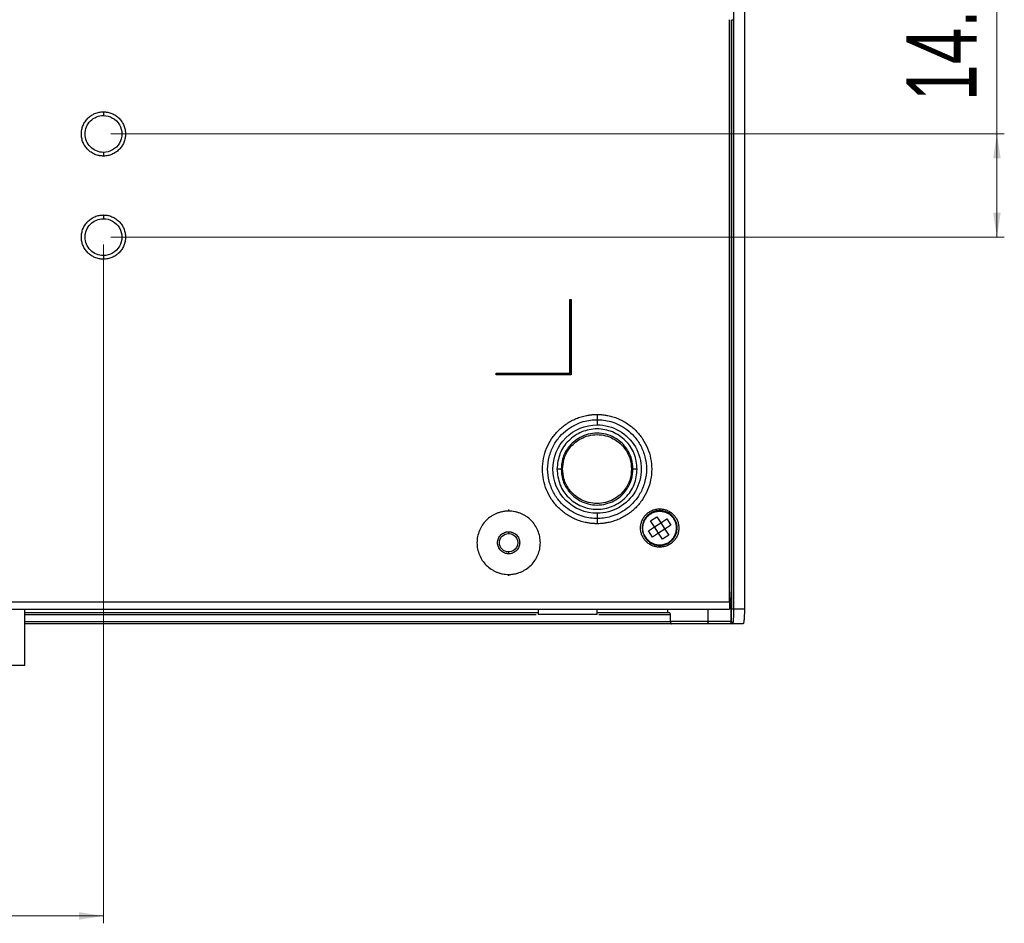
# Model space of a CAD drawing. Header units: millimetres. Extents: x 119 to 1138, y 29 to 774.
# Tile 3 of 53: x 497 to 630, y 41 to 163. Entities that reach past the tile are written whole.
import ezdxf

# ---------------------------------------------------------------- set-up
doc = ezdxf.new("R2010")
doc.units = ezdxf.units.MM
doc.styles.add('SLDTEXTSTYLE0', font='TXT', dxfattribs={"width": 0.7})
doc.dimstyles.new('SLDDIMSTYLE0', dxfattribs={"dimtxt": 9.245947, "dimasz": 3.302, "dimexe": 0, "dimexo": 0.0625, "dimgap": 2.311487, "dimtad": 1, "dimrnd": 1e-09, "dimzin": 4, "dimdsep": 46, "dimtxsty": 'SLDTEXTSTYLE0', "dimsah": 1, "dimcen": 0.09, "dimadec": 0, "dimazin": 1, "dimtfac": 1, "dimtofl": 0, "dimtmove": 0, "dimatfit": 3, "dimfxl": 1, "dimfrac": 2, "dimtolj": 1, "dimtzin": 12, "dimarcsym": 0})

# ---------------------------------------------------------------- blocks, each defined once
blk = doc.blocks.new('_D_5')
at = {"color": 7, "linetype": 'Continuous', "lineweight": 0}
for p, q in [((629.35, 147.76), (629.35, 184)), ((509.08, 147.76), (630.35, 147.76)), ((629.35, 147.76), (629.35, 133.76)), ((509.08, 133.76), (630.35, 133.76))]:
    blk.add_line(p, q, dxfattribs=at)
at = {"color": 7, "linetype": 'Continuous', "lineweight": 18}
for points in [[(629.35, 147.76), (628.84, 144.45), (629.86, 144.45)], [(629.35, 133.76), (629.86, 137.06), (628.84, 137.06)]]:
    blk.add_solid(points, dxfattribs=at)
at = {"color": 7, "linetype": 'Continuous', "lineweight": 18, "insert": (617.07, 152.25), "char_height": 9.525, "attachment_point": 1, "rotation": 90, "style": 'SLDTEXTSTYLE0'}
blk.add_mtext('14.00', dxfattribs=at)
blk = doc.blocks.new('_D_7')
at = {"color": 7, "linetype": 'Continuous', "lineweight": 0}
for p, q in [((508.08, 132.76), (508.08, 40.61)), ((453.08, 91.27), (453.08, 40.61)), ((508.08, 41.61), (453.08, 41.61))]:
    blk.add_line(p, q, dxfattribs=at)
at = {"color": 7, "linetype": 'Continuous', "lineweight": 18}
for points in [[(453.08, 41.61), (456.38, 41.1), (456.38, 42.12)], [(508.08, 41.61), (504.78, 42.12), (504.78, 41.1)]]:
    blk.add_solid(points, dxfattribs=at)
at = {"color": 7, "linetype": 'Continuous', "lineweight": 18, "insert": (467.41, 53.89), "char_height": 9.525, "attachment_point": 1, "style": 'SLDTEXTSTYLE0'}
blk.add_mtext('55.00', dxfattribs=at)

msp = doc.modelspace()

# ---------------------------------------------------------------- linework, layer by layer
at = {"color": 7, "linetype": 'Continuous', "lineweight": 25}
for p, q in [((593.067, 84.266), (593.067, 163.266)), ((593.267, 163.266), (593.267, 81.764)), ((593.347, 83.266), (593.347, 163.266)), ((593.645, 83.266), (593.645, 163.266)), ((595.077, 163.266), (595.077, 83.266)), ((508.077, 150.756), (508.077, 150.256)), ((508.077, 145.256), (508.077, 144.756)), ((508.077, 136.756), (508.077, 136.256)), ((508.077, 131.256), (508.077, 130.756)), ((571.377, 115.266), (571.377, 125.266)), ((571.377, 125.266), (571.577, 125.266)), ((571.377, 125.266), (571.377, 115.266)), ((571.577, 125.266), (571.577, 115.066)), ((571.577, 115.066), (571.577, 125.266)), ((561.377, 115.266), (571.377, 115.266)), ((561.377, 115.066), (561.377, 115.266)), ((561.377, 115.266), (561.377, 115.066)), ((571.577, 115.066), (561.377, 115.066)), ((575.077, 108.973), (575.077, 108.266)), ((570.201, 102.266), (569.627, 102.266)), ((580.527, 102.266), (579.953, 102.266)), ((563.077, 96.766), (563.077, 96.566)), ((575.077, 96.266), (575.077, 95.559)), ((582.338, 95.248), (583.175, 95.795)), ((582.885, 94.411), (582.338, 95.248)), ((582.885, 94.411), (583.722, 94.958)), ((583.175, 95.795), (583.722, 94.958)), ((583.722, 94.958), (584.559, 95.505)), ((583.722, 94.958), (584.269, 94.121)), ((584.559, 95.505), (585.106, 94.668)), ((563.077, 93.766), (563.077, 93.516)), ((582.048, 93.864), (582.885, 94.411)), ((582.595, 93.027), (582.048, 93.864)), ((583.432, 93.574), (582.595, 93.027)), ((583.432, 93.574), (582.885, 94.411)), ((584.269, 94.121), (583.432, 93.574)), ((583.979, 92.737), (583.432, 93.574)), ((585.106, 94.668), (584.269, 94.121)), ((584.269, 94.121), (584.816, 93.284)), ((584.816, 93.284), (583.979, 92.737)), ((563.077, 91.016), (563.077, 90.766)), ((563.077, 87.966), (563.077, 87.766)), ((423.087, 84.266), (593.067, 84.266)), ((423.089, 83.266), (593.065, 83.266)), ((497.397, 75.616), (497.397, 83.266)), ((567.077, 83.266), (567.077, 82.516)), ((575.077, 82.516), (575.077, 83.266)), ((584.642, 83.266), (584.642, 82.766)), ((590.126, 83.266), (590.126, 81.566)), ((593.266, 84.113), (593.266, 81.752)), ((593.266, 84.113), (593.266, 81.752)), ((593.267, 81.752), (593.267, 84.116)), ((595.077, 83.266), (593.645, 83.266)), ((567.077, 82.766), (497.397, 82.766)), ((584.886, 82.766), (575.077, 82.766)), ((585.033, 81.566), (585.033, 82.466)), ((590.126, 81.566), (585.033, 81.566)), ((593.198, 81.566), (590.126, 81.566)), ((593.266, 81.752), (593.267, 81.714)), ((593.267, 81.714), (593.267, 81.752)), ((585.22, 81.266), (497.397, 81.266)), ((590.42, 81.266), (585.22, 81.266)), ((593.497, 81.266), (590.42, 81.266)), ((594.902, 81.266), (593.497, 81.266))]:
    msp.add_line(p, q, dxfattribs=at)
at = {"color": 8, "linetype": 'Continuous', "lineweight": 25}
for p, q in [((583.577, 96.866), (583.577, 96.615)), ((583.577, 91.917), (583.577, 91.666)), ((566.832, 82.466), (497.397, 82.466)), ((497.397, 81.566), (585.033, 81.566)), ((585.033, 82.466), (575.322, 82.466))]:
    msp.add_line(p, q, dxfattribs=at)
at = {"color": 7, "linetype": 'Continuous', "lineweight": 25}
for points, knots in [([(421.077, 163.266), (421.078, 163.583), (421.08, 164.215), (421.096, 165.164), (421.122, 166.113), (421.158, 167.061), (421.205, 168.009), (421.262, 168.956), (421.329, 169.902), (421.406, 170.848), (421.597, 172.896), (421.984, 176.037), (422.715, 180.246), (423.65, 184.414), (424.79, 188.531), (426.13, 192.587), (428.179, 197.9), (431.227, 204.344), (435.623, 211.678), (440.717, 218.547), (446.46, 224.883), (452.796, 230.626), (459.665, 235.72), (467, 240.116), (474.73, 243.773), (482.782, 246.654), (491.077, 248.731), (499.536, 249.986), (508.077, 250.406), (516.618, 249.986), (525.077, 248.731), (533.372, 246.654), (541.424, 243.773), (549.154, 240.116), (556.489, 235.72), (563.358, 230.626), (569.694, 224.883), (575.437, 218.547), (580.531, 211.678), (584.927, 204.344), (587.975, 197.9), (590.024, 192.587), (591.364, 188.531), (592.504, 184.414), (593.44, 180.246), (594.17, 176.037), (594.588, 172.644), (594.814, 170.092), (594.932, 168.388), (595.015, 166.682), (595.067, 164.975), (595.074, 163.836), (595.077, 163.266)], [0, 0, 0, 0, 0.0034752, 0.0069491, 0.0104218, 0.013894, 0.0173659, 0.0208381, 0.0243108, 0.0277846, 0.0312599, 0.0468883, 0.0625168, 0.0781452, 0.0937737, 0.1094021, 0.1250306, 0.156278, 0.1875255, 0.218773, 0.2500204, 0.2812679, 0.3125154, 0.3437628, 0.3750103, 0.4062578, 0.4375052, 0.4687527, 0.5000002, 0.5312476, 0.5624951, 0.5937426, 0.62499, 0.6562375, 0.687485, 0.7187324, 0.7499799, 0.7812274, 0.8124749, 0.8437223, 0.8749698, 0.8905982, 0.9062267, 0.9218551, 0.9374836, 0.953112, 0.9687405, 0.9749948, 0.9812455, 0.987495, 0.9937457, 1, 1, 1, 1]), ([(508.077, 248.834), (503.035, 248.834), (497.804, 248.386), (489.858, 246.916), (487.193, 246.293), (481.871, 244.77), (479.213, 243.869), (473.946, 241.784), (471.338, 240.6), (466.214, 237.95), (463.699, 236.485), (458.807, 233.287), (456.43, 231.554), (451.856, 227.841), (449.66, 225.861), (445.483, 221.683), (443.502, 219.487), (439.789, 214.913), (438.056, 212.536), (434.858, 207.644), (433.393, 205.129), (430.743, 200.005), (429.559, 197.397), (427.474, 192.13), (426.573, 189.472), (425.05, 184.15), (424.427, 181.485), (422.957, 173.539), (422.509, 168.308), (422.509, 163.266)], [0, 0, 0, 0, 0.125, 0.125, 0.1875, 0.1875, 0.25, 0.25, 0.3125, 0.3125, 0.375, 0.375, 0.4375, 0.4375, 0.5, 0.5, 0.5625, 0.5625, 0.625, 0.625, 0.6875, 0.6875, 0.75, 0.75, 0.8125, 0.8125, 0.875, 0.875, 1, 1, 1, 1]), ([(593.645, 163.266), (593.645, 168.308), (593.197, 173.539), (591.727, 181.485), (591.104, 184.15), (589.581, 189.472), (588.68, 192.13), (586.595, 197.397), (585.411, 200.005), (582.761, 205.129), (581.297, 207.644), (578.098, 212.536), (576.365, 214.913), (572.652, 219.487), (570.672, 221.683), (566.495, 225.861), (564.298, 227.841), (559.724, 231.554), (557.347, 233.287), (552.455, 236.485), (549.94, 237.95), (544.816, 240.6), (542.208, 241.784), (536.941, 243.869), (534.283, 244.77), (528.961, 246.293), (526.296, 246.916), (518.35, 248.386), (513.119, 248.834), (508.077, 248.834)], [0, 0, 0, 0, 0.125, 0.125, 0.1875, 0.1875, 0.25, 0.25, 0.3125, 0.3125, 0.375, 0.375, 0.4375, 0.4375, 0.5, 0.5, 0.5625, 0.5625, 0.625, 0.625, 0.6875, 0.6875, 0.75, 0.75, 0.8125, 0.8125, 0.875, 0.875, 1, 1, 1, 1]), ([(593.347, 163.266), (593.352, 163.266), (593.385, 163.266), (593.5, 163.266), (593.578, 163.266), (593.645, 163.266)], [0, 0, 0, 0, 0.5, 0.5, 1, 1, 1, 1]), ([(508.077, 144.756), (508.028, 144.757), (507.93, 144.759), (507.783, 144.77), (507.637, 144.788), (507.443, 144.821), (507.205, 144.881), (506.835, 145.013), (506.4, 145.246), (505.942, 145.621), (505.567, 146.079), (505.288, 146.601), (505.116, 147.167), (505.058, 147.756), (505.116, 148.345), (505.288, 148.912), (505.567, 149.434), (505.942, 149.891), (506.4, 150.267), (506.835, 150.499), (507.205, 150.632), (507.491, 150.703), (507.783, 150.748), (507.979, 150.754), (508.077, 150.756)], [0, 0, 0, 0, 0.0156625, 0.0312872, 0.0469119, 0.0625745, 0.0938523, 0.1251301, 0.18761, 0.2500899, 0.3125698, 0.3750496, 0.4375295, 0.5000094, 0.5624893, 0.6249692, 0.6874491, 0.749929, 0.8124089, 0.8748888, 0.9061666, 0.9374444, 0.9687222, 1, 1, 1, 1]), ([(508.077, 145.256), (507.414, 145.256), (506.778, 145.52), (505.84, 146.457), (505.577, 147.093), (505.577, 148.419), (505.84, 149.055), (506.778, 149.993), (507.414, 150.256), (508.077, 150.256)], [0, 0, 0, 0, 0.25, 0.25, 0.5, 0.5, 0.75, 0.75, 1, 1, 1, 1]), ([(508.077, 150.756), (508.126, 150.756), (508.224, 150.754), (508.371, 150.743), (508.517, 150.725), (508.711, 150.692), (508.949, 150.632), (509.319, 150.5), (509.755, 150.267), (510.212, 149.891), (510.588, 149.434), (510.867, 148.912), (511.038, 148.345), (511.096, 147.756), (511.038, 147.167), (510.867, 146.601), (510.588, 146.079), (510.212, 145.621), (509.755, 145.246), (509.319, 145.013), (508.949, 144.881), (508.663, 144.81), (508.372, 144.765), (508.175, 144.759), (508.077, 144.756)], [0, 0, 0, 0, 0.0156625, 0.0312872, 0.0469119, 0.0625745, 0.0938523, 0.1251301, 0.18761, 0.2500899, 0.3125698, 0.3750497, 0.4375295, 0.5000094, 0.5624893, 0.6249692, 0.6874491, 0.749929, 0.8124089, 0.8748888, 0.9061666, 0.9374444, 0.9687222, 1, 1, 1, 1]), ([(508.077, 150.256), (508.97, 150.256), (509.796, 149.78), (510.689, 148.233), (510.689, 147.28), (509.796, 145.733), (508.97, 145.256), (508.077, 145.256)], [0, 0, 0, 0, 0.33333333, 0.33333333, 0.66666667, 0.66666667, 1, 1, 1, 1]), ([(508.077, 130.756), (508.028, 130.757), (507.93, 130.759), (507.783, 130.77), (507.637, 130.788), (507.443, 130.821), (507.205, 130.881), (506.835, 131.013), (506.4, 131.246), (505.942, 131.621), (505.567, 132.079), (505.288, 132.601), (505.116, 133.167), (505.058, 133.756), (505.116, 134.345), (505.288, 134.912), (505.567, 135.434), (505.942, 135.891), (506.4, 136.267), (506.835, 136.499), (507.205, 136.632), (507.491, 136.703), (507.783, 136.748), (507.979, 136.754), (508.077, 136.756)], [0, 0, 0, 0, 0.0156625, 0.0312872, 0.0469119, 0.0625745, 0.0938523, 0.1251301, 0.18761, 0.2500899, 0.3125698, 0.3750496, 0.4375296, 0.5000094, 0.5624893, 0.6249692, 0.6874491, 0.749929, 0.8124089, 0.8748888, 0.9061666, 0.9374444, 0.9687222, 1, 1, 1, 1]), ([(508.077, 136.756), (508.126, 136.756), (508.224, 136.754), (508.371, 136.743), (508.517, 136.725), (508.711, 136.692), (508.949, 136.632), (509.319, 136.5), (509.755, 136.267), (510.212, 135.891), (510.588, 135.434), (510.867, 134.912), (511.038, 134.345), (511.096, 133.756), (511.038, 133.167), (510.867, 132.601), (510.588, 132.079), (510.212, 131.621), (509.755, 131.246), (509.319, 131.013), (508.949, 130.881), (508.663, 130.81), (508.372, 130.765), (508.175, 130.759), (508.077, 130.756)], [0, 0, 0, 0, 0.01566253, 0.03128724, 0.04691194, 0.06257447, 0.09385228, 0.12513008, 0.18760997, 0.25008987, 0.31256976, 0.37504966, 0.43752954, 0.50000943, 0.56248932, 0.62496922, 0.68744911, 0.74992901, 0.8124089, 0.87488878, 0.90616659, 0.9374444, 0.9687222, 1, 1, 1, 1]), ([(508.077, 131.256), (507.414, 131.256), (506.778, 131.52), (505.84, 132.457), (505.577, 133.093), (505.577, 134.419), (505.84, 135.055), (506.778, 135.993), (507.414, 136.256), (508.077, 136.256)], [0, 0, 0, 0, 0.25, 0.25, 0.5, 0.5, 0.75, 0.75, 1, 1, 1, 1]), ([(508.077, 136.256), (508.97, 136.256), (509.796, 135.78), (510.689, 134.233), (510.689, 133.28), (509.796, 131.733), (508.97, 131.256), (508.077, 131.256)], [0, 0, 0, 0, 0.33333333, 0.33333333, 0.66666667, 0.66666667, 1, 1, 1, 1]), ([(575.077, 94.852), (574.996, 94.853), (574.834, 94.854), (574.592, 94.866), (574.35, 94.886), (574.109, 94.914), (573.869, 94.949), (573.471, 95.022), (572.921, 95.159), (572.235, 95.405), (571.576, 95.717), (570.744, 96.216), (569.8, 96.99), (568.873, 98.12), (568.183, 99.41), (567.758, 100.81), (567.615, 102.266), (567.758, 103.722), (568.183, 105.122), (568.873, 106.412), (569.8, 107.542), (570.744, 108.316), (571.576, 108.815), (572.235, 109.127), (572.921, 109.372), (573.55, 109.53), (574.109, 109.622), (574.592, 109.671), (574.915, 109.677), (575.077, 109.68)], [0, 0, 0, 0, 0.0104466, 0.0208707, 0.0312837, 0.0416967, 0.0521208, 0.0625674, 0.0938399, 0.1251124, 0.156385, 0.1876575, 0.2501268, 0.3125962, 0.3750655, 0.4375348, 0.5000042, 0.5624735, 0.6249429, 0.6874122, 0.7498816, 0.8123509, 0.8436234, 0.8748959, 0.9061685, 0.937441, 0.9583089, 0.979132, 1, 1, 1, 1]), ([(575.077, 109.68), (575.158, 109.679), (575.32, 109.678), (575.562, 109.666), (575.804, 109.646), (576.045, 109.618), (576.285, 109.583), (576.683, 109.51), (577.233, 109.373), (577.919, 109.127), (578.578, 108.815), (579.41, 108.316), (580.354, 107.542), (581.281, 106.412), (581.971, 105.122), (582.396, 103.722), (582.539, 102.266), (582.396, 100.81), (581.971, 99.41), (581.281, 98.12), (580.354, 96.99), (579.41, 96.216), (578.578, 95.717), (577.919, 95.405), (577.233, 95.16), (576.604, 95.002), (576.045, 94.91), (575.562, 94.861), (575.239, 94.855), (575.077, 94.852)], [0, 0, 0, 0, 0.0104466, 0.0208707, 0.0312837, 0.0416967, 0.0521208, 0.0625674, 0.0938399, 0.1251124, 0.156385, 0.1876575, 0.2501268, 0.3125962, 0.3750655, 0.4375348, 0.5000042, 0.5624735, 0.6249429, 0.6874122, 0.7498816, 0.8123509, 0.8436234, 0.8748959, 0.9061685, 0.937441, 0.9583089, 0.979132, 1, 1, 1, 1]), ([(575.077, 109.68), (575.077, 109.553), (575.077, 109.42), (575.077, 109.175), (575.077, 109.063), (575.077, 108.973)], [0, 0, 0, 0, 0.5, 0.5, 1, 1, 1, 1]), ([(575.077, 95.559), (574.518, 95.559), (573.886, 95.627), (572.856, 95.927), (572.499, 96.061), (571.777, 96.413), (571.41, 96.632), (570.695, 97.169), (570.346, 97.487), (569.702, 98.225), (569.407, 98.646), (568.911, 99.574), (568.712, 100.082), (568.441, 101.148), (568.37, 101.707), (568.37, 102.825), (568.441, 103.384), (568.712, 104.45), (568.911, 104.958), (569.407, 105.886), (569.702, 106.307), (570.346, 107.045), (570.695, 107.363), (571.41, 107.9), (571.777, 108.119), (572.499, 108.471), (572.856, 108.605), (573.886, 108.905), (574.518, 108.973), (575.077, 108.973)], [0, 0, 0, 0, 0.125, 0.125, 0.1875, 0.1875, 0.25, 0.25, 0.3125, 0.3125, 0.375, 0.375, 0.4375, 0.4375, 0.5, 0.5, 0.5625, 0.5625, 0.625, 0.625, 0.6875, 0.6875, 0.75, 0.75, 0.8125, 0.8125, 0.875, 0.875, 1, 1, 1, 1]), ([(575.077, 96.266), (573.486, 96.266), (571.96, 96.898), (569.709, 99.149), (569.077, 100.675), (569.077, 103.857), (569.709, 105.383), (571.96, 107.634), (573.486, 108.266), (575.077, 108.266)], [0, 0, 0, 0, 0.25, 0.25, 0.5, 0.5, 0.75, 0.75, 1, 1, 1, 1]), ([(575.077, 108.973), (575.636, 108.973), (576.268, 108.905), (577.298, 108.605), (577.655, 108.471), (578.377, 108.119), (578.744, 107.9), (579.459, 107.363), (579.808, 107.045), (580.453, 106.307), (580.748, 105.886), (581.243, 104.958), (581.442, 104.45), (581.713, 103.384), (581.784, 102.825), (581.784, 101.707), (581.713, 101.148), (581.442, 100.082), (581.243, 99.574), (580.748, 98.646), (580.453, 98.225), (579.808, 97.487), (579.459, 97.169), (578.744, 96.632), (578.377, 96.413), (577.655, 96.061), (577.298, 95.927), (576.268, 95.627), (575.636, 95.559), (575.077, 95.559)], [0, 0, 0, 0, 0.125, 0.125, 0.1875, 0.1875, 0.25, 0.25, 0.3125, 0.3125, 0.375, 0.375, 0.4375, 0.4375, 0.5, 0.5, 0.5625, 0.5625, 0.625, 0.625, 0.6875, 0.6875, 0.75, 0.75, 0.8125, 0.8125, 0.875, 0.875, 1, 1, 1, 1]), ([(575.077, 108.266), (577.22, 108.266), (579.202, 107.122), (581.345, 103.41), (581.345, 101.122), (579.202, 97.41), (577.22, 96.266), (575.077, 96.266)], [0, 0, 0, 0, 0.33333333, 0.33333333, 0.66666667, 0.66666667, 1, 1, 1, 1]), ([(579.953, 102.266), (579.914, 102.727), (579.827, 103.771), (579.167, 105.036), (578.288, 105.987), (577.373, 106.618), (576.278, 107.042), (575.077, 107.192), (573.876, 107.042), (572.781, 106.618), (571.866, 105.987), (570.987, 105.036), (570.327, 103.771), (570.24, 102.727), (570.201, 102.266)], [0, 0, 0, 0, 0.0903184, 0.2045632, 0.2714199, 0.3439362, 0.4207855, 0.5, 0.5792145, 0.6560638, 0.7285801, 0.7954368, 0.9096816, 1, 1, 1, 1]), ([(570.399, 102.266), (570.436, 102.708), (570.519, 103.71), (571.153, 104.924), (571.997, 105.836), (572.874, 106.441), (573.925, 106.848), (575.077, 106.992), (576.229, 106.848), (577.28, 106.441), (578.157, 105.836), (579.002, 104.924), (579.635, 103.71), (579.718, 102.708), (579.755, 102.266)], [0, 0, 0, 0, 0.0903184, 0.2045632, 0.2714199, 0.3439362, 0.4207855, 0.5, 0.5792145, 0.6560638, 0.7285801, 0.7954368, 0.9096816, 1, 1, 1, 1]), ([(570.201, 102.266), (570.24, 101.805), (570.327, 100.761), (570.987, 99.496), (571.866, 98.545), (572.781, 97.914), (573.876, 97.49), (575.077, 97.34), (576.278, 97.49), (577.373, 97.914), (578.288, 98.545), (579.167, 99.496), (579.827, 100.761), (579.914, 101.805), (579.953, 102.266)], [0, 0, 0, 0, 0.0903184, 0.2045632, 0.2714199, 0.3439362, 0.4207855, 0.5, 0.5792145, 0.6560638, 0.7285801, 0.7954368, 0.9096816, 1, 1, 1, 1]), ([(570.201, 102.266), (570.207, 102.266), (570.219, 102.266), (570.266, 102.266), (570.329, 102.266), (570.376, 102.266), (570.399, 102.266)], [0, 0, 0, 0, 0.2419329, 0.5, 0.7580671, 1, 1, 1, 1]), ([(579.755, 102.266), (579.718, 101.824), (579.635, 100.822), (579.002, 99.608), (578.157, 98.696), (577.28, 98.091), (576.229, 97.684), (575.077, 97.54), (573.925, 97.684), (572.874, 98.091), (571.997, 98.696), (571.153, 99.608), (570.519, 100.822), (570.436, 101.824), (570.399, 102.266)], [0, 0, 0, 0, 0.0903184, 0.2045632, 0.2714199, 0.3439362, 0.4207855, 0.5, 0.5792145, 0.6560638, 0.7285801, 0.7954368, 0.9096816, 1, 1, 1, 1]), ([(579.755, 102.266), (579.778, 102.266), (579.825, 102.266), (579.888, 102.266), (579.935, 102.266), (579.947, 102.266), (579.953, 102.266)], [0, 0, 0, 0, 0.2419329, 0.5, 0.7580671, 1, 1, 1, 1]), ([(563.077, 96.566), (563.007, 96.565), (562.866, 96.563), (562.655, 96.547), (562.446, 96.521), (562.169, 96.473), (561.827, 96.388), (561.429, 96.245), (561.047, 96.064), (560.564, 95.775), (560.017, 95.326), (559.479, 94.67), (559.079, 93.922), (558.832, 93.11), (558.749, 92.266), (558.832, 91.422), (559.079, 90.61), (559.479, 89.862), (560.017, 89.206), (560.564, 88.757), (561.047, 88.468), (561.429, 88.287), (561.827, 88.144), (562.237, 88.042), (562.655, 87.978), (562.936, 87.97), (563.077, 87.966)], [0, 0, 0, 0, 0.0156602, 0.0312825, 0.0469048, 0.062565, 0.0938381, 0.1251111, 0.1563842, 0.1876573, 0.2501277, 0.3125981, 0.3750686, 0.437539, 0.5000094, 0.5624799, 0.6249503, 0.6874207, 0.7498912, 0.8123616, 0.8436347, 0.8749077, 0.9061808, 0.9374539, 0.9687269, 1, 1, 1, 1]), ([(563.077, 87.966), (563.147, 87.967), (563.288, 87.969), (563.499, 87.985), (563.708, 88.011), (563.985, 88.059), (564.327, 88.144), (564.725, 88.287), (565.107, 88.468), (565.59, 88.757), (566.137, 89.206), (566.675, 89.862), (567.075, 90.61), (567.322, 91.422), (567.405, 92.266), (567.322, 93.11), (567.075, 93.922), (566.675, 94.67), (566.137, 95.326), (565.59, 95.775), (565.107, 96.064), (564.725, 96.245), (564.327, 96.388), (563.917, 96.49), (563.499, 96.554), (563.218, 96.562), (563.077, 96.566)], [0, 0, 0, 0, 0.01566016, 0.0312825, 0.04690484, 0.062565, 0.09383807, 0.12511114, 0.15638421, 0.18765727, 0.25012771, 0.31259814, 0.37506857, 0.437539, 0.50000943, 0.56247986, 0.6249503, 0.68742073, 0.74989116, 0.81236159, 0.84363466, 0.87490773, 0.9061808, 0.93745386, 0.96872693, 1, 1, 1, 1]), ([(583.577, 91.666), (583.534, 91.667), (583.449, 91.668), (583.322, 91.678), (583.195, 91.693), (583.028, 91.722), (582.821, 91.774), (582.501, 91.889), (582.123, 92.09), (581.727, 92.416), (581.401, 92.812), (581.159, 93.265), (581.011, 93.755), (580.96, 94.266), (581.011, 94.776), (581.159, 95.267), (581.401, 95.72), (581.727, 96.116), (582.123, 96.442), (582.501, 96.643), (582.821, 96.758), (583.069, 96.82), (583.322, 96.859), (583.492, 96.864), (583.577, 96.866)], [0, 0, 0, 0, 0.0156625, 0.0312872, 0.0469119, 0.0625745, 0.0938523, 0.1251301, 0.18761, 0.2500899, 0.3125698, 0.3750497, 0.4375295, 0.5000094, 0.5624893, 0.6249692, 0.6874491, 0.749929, 0.8124089, 0.8748888, 0.9061666, 0.9374444, 0.9687222, 1, 1, 1, 1]), ([(585.556, 95.559), (585.418, 95.735), (585.106, 96.136), (584.503, 96.475), (583.893, 96.627), (583.355, 96.641), (582.798, 96.522), (582.271, 96.265), (581.824, 95.886), (581.492, 95.423), (581.288, 94.925), (581.183, 94.306), (581.25, 93.617), (581.492, 93.171), (581.599, 92.973)], [0, 0, 0, 0, 0.09031842, 0.20456319, 0.27141989, 0.34393615, 0.4207855, 0.5, 0.5792145, 0.65606385, 0.72858011, 0.79543681, 0.90968158, 1, 1, 1, 1]), ([(581.663, 93.015), (581.56, 93.206), (581.326, 93.638), (581.261, 94.304), (581.362, 94.903), (581.559, 95.386), (581.881, 95.833), (582.313, 96.2), (582.823, 96.449), (583.362, 96.563), (583.883, 96.551), (584.472, 96.403), (585.056, 96.075), (585.358, 95.688), (585.491, 95.517)], [0, 0, 0, 0, 0.0903184, 0.2045632, 0.2714199, 0.3439362, 0.4207855, 0.5, 0.5792145, 0.6560638, 0.7285801, 0.7954368, 0.9096816, 1, 1, 1, 1]), ([(583.577, 96.866), (583.62, 96.865), (583.705, 96.864), (583.832, 96.854), (583.959, 96.839), (584.126, 96.81), (584.333, 96.758), (584.654, 96.643), (585.031, 96.442), (585.427, 96.116), (585.753, 95.72), (585.995, 95.267), (586.144, 94.776), (586.194, 94.266), (586.144, 93.755), (585.995, 93.265), (585.753, 92.812), (585.427, 92.416), (585.031, 92.09), (584.654, 91.889), (584.333, 91.774), (584.085, 91.712), (583.832, 91.673), (583.662, 91.668), (583.577, 91.666)], [0, 0, 0, 0, 0.0156625, 0.0312872, 0.046912, 0.0625745, 0.0938523, 0.1251301, 0.18761, 0.2500899, 0.3125698, 0.3750497, 0.4375296, 0.5000094, 0.5624893, 0.6249692, 0.6874491, 0.749929, 0.8124089, 0.8748888, 0.9061666, 0.9374444, 0.9687222, 1, 1, 1, 1]), ([(575.077, 95.559), (575.077, 95.469), (575.077, 95.357), (575.077, 95.112), (575.077, 94.979), (575.077, 94.852)], [0, 0, 0, 0, 0.5, 0.5, 1, 1, 1, 1]), ([(581.599, 92.973), (581.736, 92.796), (582.048, 92.396), (582.652, 92.057), (583.261, 91.905), (583.799, 91.891), (584.356, 92.01), (584.883, 92.267), (585.33, 92.646), (585.662, 93.109), (585.867, 93.607), (585.971, 94.226), (585.904, 94.915), (585.662, 95.361), (585.556, 95.559)], [0, 0, 0, 0, 0.09031842, 0.20456319, 0.27141989, 0.34393615, 0.4207855, 0.5, 0.5792145, 0.65606385, 0.72858011, 0.79543681, 0.90968158, 1, 1, 1, 1]), ([(581.663, 93.015), (581.796, 92.844), (582.098, 92.457), (582.682, 92.129), (583.271, 91.981), (583.792, 91.969), (584.331, 92.083), (584.841, 92.332), (585.273, 92.699), (585.595, 93.146), (585.792, 93.628), (585.893, 94.228), (585.828, 94.894), (585.594, 95.326), (585.491, 95.517)], [0, 0, 0, 0, 0.0903184, 0.2045632, 0.2714199, 0.3439362, 0.4207855, 0.5, 0.5792145, 0.6560638, 0.7285801, 0.7954368, 0.9096816, 1, 1, 1, 1]), ([(585.556, 95.559), (585.559, 95.561), (585.568, 95.567), (585.575, 95.571), (585.576, 95.572), (585.568, 95.567), (585.554, 95.557), (585.534, 95.544), (585.512, 95.53), (585.498, 95.521), (585.491, 95.517)], [0, 0, 0, 0, 0.10725795, 0.22838895, 0.36092571, 0.5, 0.63907429, 0.77161105, 0.89274205, 1, 1, 1, 1]), ([(563.077, 90.766), (563.044, 90.767), (562.979, 90.768), (562.881, 90.778), (562.768, 90.796), (562.641, 90.828), (562.456, 90.894), (562.238, 91.011), (562.01, 91.198), (561.822, 91.427), (561.682, 91.688), (561.596, 91.971), (561.567, 92.266), (561.596, 92.561), (561.682, 92.844), (561.822, 93.105), (562.01, 93.333), (562.238, 93.521), (562.456, 93.638), (562.641, 93.704), (562.784, 93.739), (562.93, 93.762), (563.028, 93.765), (563.077, 93.766)], [0, 0, 0, 0, 0.0208716, 0.0416983, 0.0625699, 0.0938478, 0.1251258, 0.187606, 0.2500862, 0.3125664, 0.3750466, 0.4375268, 0.500007, 0.5624872, 0.6249674, 0.6874476, 0.7499278, 0.812408, 0.8748882, 0.9061661, 0.9374441, 0.968722, 1, 1, 1, 1]), ([(563.077, 93.766), (563.11, 93.765), (563.175, 93.764), (563.273, 93.754), (563.386, 93.736), (563.513, 93.704), (563.698, 93.638), (563.916, 93.521), (564.145, 93.333), (564.332, 93.105), (564.472, 92.844), (564.558, 92.561), (564.587, 92.266), (564.558, 91.971), (564.472, 91.688), (564.332, 91.427), (564.145, 91.198), (563.916, 91.011), (563.698, 90.894), (563.513, 90.828), (563.37, 90.793), (563.224, 90.77), (563.126, 90.767), (563.077, 90.766)], [0, 0, 0, 0, 0.0208716, 0.0416983, 0.0625699, 0.0938478, 0.1251258, 0.187606, 0.2500862, 0.3125664, 0.3750466, 0.4375268, 0.500007, 0.5624872, 0.6249674, 0.6874476, 0.7499278, 0.812408, 0.8748882, 0.9061661, 0.9374441, 0.968722, 1, 1, 1, 1]), ([(563.077, 91.016), (562.746, 91.016), (562.428, 91.148), (561.959, 91.617), (561.827, 91.934), (561.827, 92.597), (561.959, 92.915), (562.428, 93.384), (562.746, 93.516), (563.077, 93.516)], [0, 0, 0, 0, 0.25, 0.25, 0.5, 0.5, 0.75, 0.75, 1, 1, 1, 1]), ([(563.077, 93.516), (563.524, 93.516), (563.936, 93.278), (564.383, 92.504), (564.383, 92.028), (563.936, 91.254), (563.524, 91.016), (563.077, 91.016)], [0, 0, 0, 0, 0.3333333, 0.3333333, 0.6666667, 0.6666667, 1, 1, 1, 1]), ([(581.663, 93.015), (581.656, 93.011), (581.642, 93.002), (581.62, 92.988), (581.601, 92.975), (581.586, 92.965), (581.578, 92.96), (581.579, 92.961), (581.586, 92.965), (581.595, 92.971), (581.599, 92.973)], [0, 0, 0, 0, 0.1072579, 0.2283889, 0.3609257, 0.5, 0.6390743, 0.7716111, 0.8927421, 1, 1, 1, 1]), ([(593.266, 86.266), (593.265, 86.223), (593.265, 86.136), (593.264, 86.007), (593.262, 85.878), (593.26, 85.75), (593.256, 85.624), (593.25, 85.422), (593.237, 85.15), (593.216, 84.849), (593.189, 84.596), (593.163, 84.438), (593.139, 84.34), (593.117, 84.28), (593.1, 84.271), (593.091, 84.266)], [0, 0, 0, 0, 0.0411709, 0.0825242, 0.1240612, 0.1657831, 0.2076914, 0.2497872, 0.3718569, 0.4994679, 0.6183245, 0.7495038, 0.8146478, 0.8981521, 1, 1, 1, 1]), ([(593.067, 84.266), (593.067, 84.006), (593.067, 83.756), (593.067, 83.383), (593.067, 83.274), (593.067, 83.266)], [0, 0, 0, 0, 0.5, 0.5, 1, 1, 1, 1]), ([(593.267, 81.764), (593.27, 81.782), (593.276, 81.82), (593.285, 81.884), (593.293, 81.954), (593.303, 82.056), (593.314, 82.197), (593.326, 82.387), (593.335, 82.592), (593.342, 82.81), (593.346, 83.036), (593.346, 83.189), (593.347, 83.266)], [0, 0, 0, 0, 0.0627774, 0.1252513, 0.1877098, 0.2504414, 0.3754958, 0.5004869, 0.6254213, 0.7503087, 0.875163, 1, 1, 1, 1]), ([(593.645, 83.266), (593.578, 83.266), (593.5, 83.266), (593.385, 83.266), (593.352, 83.266), (593.347, 83.266)], [0, 0, 0, 0, 0.5, 0.5, 1, 1, 1, 1]), ([(593.556, 81.433), (593.583, 81.588), (593.605, 81.847), (593.637, 82.494), (593.645, 82.88), (593.645, 83.266)], [0, 0, 0, 0, 0.5, 0.5, 1, 1, 1, 1]), ([(595.077, 83.266), (595.077, 83.222), (595.077, 83.135), (595.076, 83.005), (595.073, 82.854), (595.07, 82.684), (595.062, 82.438), (595.048, 82.148), (595.027, 81.843), (595, 81.592), (594.974, 81.437), (594.953, 81.349), (594.936, 81.302), (594.919, 81.272), (594.908, 81.268), (594.902, 81.266)], [0, 0, 0, 0, 0.04165051, 0.08321289, 0.12486748, 0.18729838, 0.24974232, 0.37453088, 0.49940531, 0.62437266, 0.7494258, 0.81205401, 0.87469521, 0.93734533, 1, 1, 1, 1]), ([(585.033, 82.466), (585.033, 82.479), (585.032, 82.505), (585.028, 82.544), (585.018, 82.607), (584.992, 82.686), (584.951, 82.739), (584.915, 82.763), (584.896, 82.765), (584.886, 82.766)], [0, 0, 0, 0, 0.0793258, 0.158281, 0.2385463, 0.4828885, 0.7374298, 0.8682331, 1, 1, 1, 1]), ([(585.033, 81.566), (585.033, 81.553), (585.034, 81.527), (585.039, 81.488), (585.048, 81.445), (585.064, 81.398), (585.095, 81.336), (585.135, 81.294), (585.182, 81.27), (585.206, 81.267), (585.22, 81.266)], [0, 0, 0, 0, 0.0758959, 0.1529522, 0.2316435, 0.348507, 0.4744486, 0.7315306, 0.8430437, 1, 1, 1, 1]), ([(590.42, 81.266), (590.404, 81.267), (590.376, 81.268), (590.338, 81.277), (590.298, 81.292), (590.255, 81.315), (590.195, 81.366), (590.139, 81.449), (590.13, 81.528), (590.126, 81.566)], [0, 0, 0, 0, 0.1027902, 0.18702662, 0.25269386, 0.38471693, 0.50405975, 0.75929531, 1, 1, 1, 1]), ([(593.198, 81.566), (593.198, 81.495), (593.227, 81.412), (593.344, 81.295), (593.426, 81.266), (593.497, 81.266)], [0, 0, 0, 0, 0.5, 0.5, 1, 1, 1, 1]), ([(593.267, 81.764), (593.267, 81.759), (593.267, 81.748), (593.267, 81.732), (593.267, 81.721), (593.267, 81.714)], [0, 0, 0, 0, 0.2572962, 0.5863508, 1, 1, 1, 1]), ([(593.556, 81.433), (593.544, 81.433), (593.519, 81.434), (593.483, 81.442), (593.425, 81.462), (593.353, 81.512), (593.301, 81.589), (593.276, 81.659), (593.27, 81.695), (593.267, 81.714)], [0, 0, 0, 0, 0.0837351, 0.1674736, 0.250606, 0.4996324, 0.748904, 0.8677793, 1, 1, 1, 1])]:
    msp.add_open_spline(points, degree=3, knots=knots, dxfattribs=at)
for points in [[(580.527, 102.266), (580.445, 102.979), (580.281, 104.406), (579.021, 106.22), (577.219, 107.432), (575.077, 107.858), (572.935, 107.432), (571.133, 106.22), (569.873, 104.406), (569.709, 102.979), (569.627, 102.266)], [(569.627, 102.266), (569.709, 101.553), (569.873, 100.126), (571.133, 98.312), (572.935, 97.1), (575.077, 96.674), (577.219, 97.1), (579.021, 98.312), (580.281, 100.126), (580.445, 101.553), (580.527, 102.266)], [(593.067, 83.266), (593.067, 83.266), (593.066, 83.266), (593.065, 83.266)], [(575.077, 82.516), (575.017, 82.516), (574.897, 82.516), (573.972, 82.516), (572.649, 82.516), (571.077, 82.516), (569.505, 82.516), (568.182, 82.516), (567.257, 82.516), (567.137, 82.516), (567.077, 82.516)], [(593.266, 81.752), (593.245, 81.63), (593.221, 81.566), (593.198, 81.566)], [(593.267, 81.714), (593.266, 81.727), (593.266, 81.74), (593.266, 81.752)], [(593.497, 81.266), (593.517, 81.266), (593.538, 81.323), (593.556, 81.433)], [(497.397, 75.616), (497.304, 75.616), (497.117, 75.616), (495.684, 75.616), (493.634, 75.616), (491.197, 75.616), (488.76, 75.616), (486.71, 75.616), (485.277, 75.616), (485.09, 75.616), (484.997, 75.616)]]:
    msp.add_open_spline(points, degree=3, dxfattribs=at)

# ---------------------------------------------------------------- dimensions: what is measured, and where the dimension line sits
at = {"color": 7, "linetype": 'Continuous', "lineweight": 18}
dim = msp.add_linear_dim(base=(629.352, 133.756), p1=(508.077, 147.756), p2=(508.077, 133.756), angle=90, dimstyle='SLDDIMSTYLE0', dxfattribs=at)
dim.commit()
dim.dimension.update_dxf_attribs({"geometry": '_D_5', "text_midpoint": (629.352, 168.122), "dimtype": 160})
dim = msp.add_linear_dim(base=(453.077, 41.611), p1=(508.077, 133.756), p2=(453.077, 92.266), dimstyle='SLDDIMSTYLE0', dxfattribs=at)
dim.commit()
dim.dimension.update_dxf_attribs({"geometry": '_D_7', "text_midpoint": (483.283, 41.611), "dimtype": 160})

doc.saveas('drawing.dxf')
